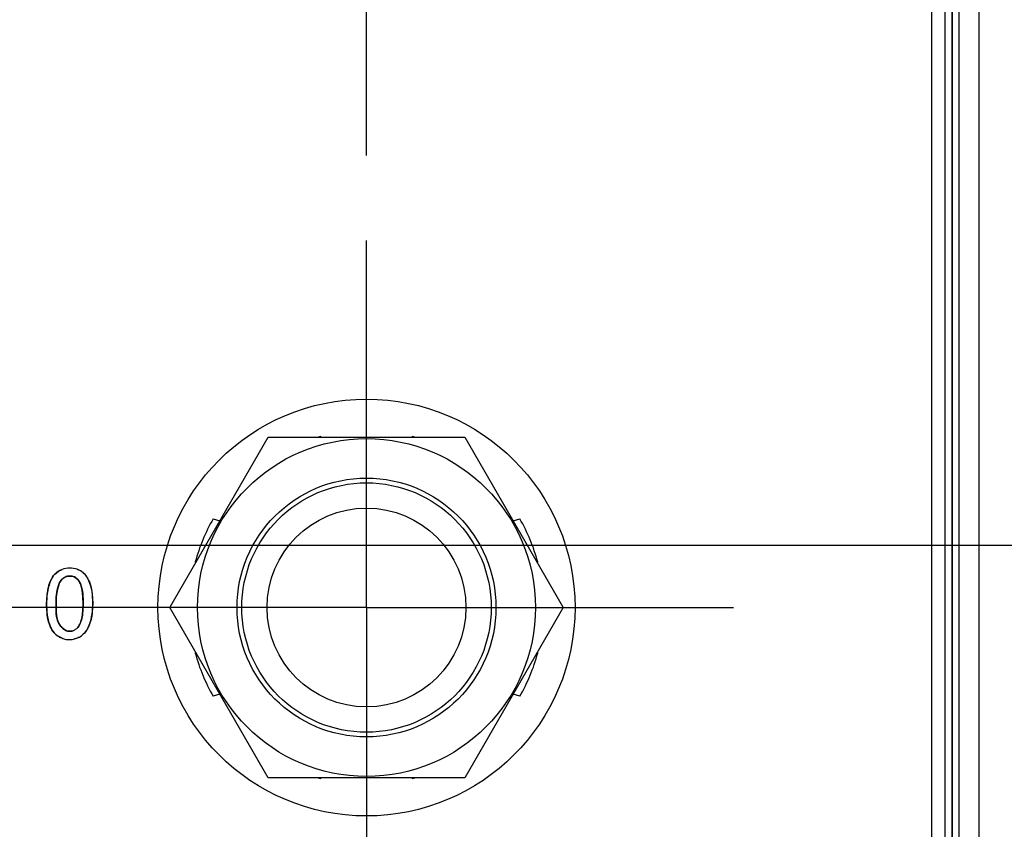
# Model space of a CAD drawing. Header units: inches. Extents: x 0 to 34, y 0 to 22.
# Tile 85 of 117: x 15.656 to 16.379, y 15.553 to 16.147. Entities that reach past the tile are written whole.
import ezdxf

# ---------------------------------------------------------------- set-up
doc = ezdxf.new("R2010")
doc.units = ezdxf.units.IN
doc.header["$LTSCALE"] = 1.87
doc.header["$MEASUREMENT"] = 0
doc.linetypes.add('CENTER', pattern=[0.6, 0.375, -0.075, 0.075, -0.075])
doc.layers.get('0').update_dxf_attribs({"linetype": 'CONTINUOUS'})
for name, color, linetype in [('02___PRT_ALL_AXES', 7, 'CONTINUOUS'), ('DEFAULT_1', 7, 'CENTER'), ('DIMENSIONS', 7, 'CONTINUOUS')]:
    doc.layers.add(name, color=color, linetype=linetype)
doc.styles.get("Standard").update_dxf_attribs({"font": 'txt', "width": 0.8})
doc.dimstyles.new('DIMSTYLE_1', dxfattribs={"dimtxt": 0.125, "dimasz": 0.18, "dimexe": 0.125, "dimexo": 0.0625, "dimgap": 0.03125, "dimtad": 0, "dimtih": 1, "dimtoh": 1, "dimdsep": 46, "dimtxsty": 'STANDARD', "dimblk": '_FILLED', "dimblk1": '_FILLED', "dimblk2": '_FILLED', "dimcen": 0.09, "dimazin": 2, "dimtp": 0.001, "dimtm": 0.001, "dimtfac": 1, "dimtofl": 0, "dimtmove": 0, "dimatfit": 3, "dimldrblk": '_FILLED', "dimfxl": 1, "dimtolj": 1, "dimarcsym": 0})

# ---------------------------------------------------------------- blocks, each defined once
blk = doc.blocks.new('*D12')
at = {"layer": 'DIMENSIONS', "color": 2, "linetype": 'CONTINUOUS'}
blk.add_line((16.90316, 15.76149), (14.57443, 15.76149), dxfattribs=at)
at = {"layer": 'DIMENSIONS', "color": 2, "linetype": 'CONTINUOUS', "insert": (14.51193, 15.82399), "char_height": 0.125, "width": 1.325, "attachment_point": 3, "rotation": 360, "line_spacing_factor": 0.9}
blk.add_mtext('41.46{\\ftxt.shx;\\W1.000000;\\H0.125000; }[1.632]', dxfattribs=at)
blk = doc.blocks.new('_FILLED')
at = {"color": 0, "linetype": 'BYBLOCK'}
blk.add_solid([(0, 0), (-1, 0.1736), (-1, -0.1736)], dxfattribs=at)
blk = doc.blocks.new('*D16')
at = {"layer": 'DIMENSIONS', "color": 2, "linetype": 'CONTINUOUS'}
blk.add_line((15.91096, 16.04775), (15.91096, 18.27019), dxfattribs=at)
at = {"layer": 'DIMENSIONS', "color": 2, "linetype": 'CONTINUOUS', "insert": (15.84846, 18.33269), "char_height": 0.125, "width": 1.225, "attachment_point": 1, "rotation": 90, "line_spacing_factor": 0.9}
blk.add_mtext('16.49{\\ftxt.shx;\\W1.000000;\\H0.125000; }[.649]', dxfattribs=at)
blk = doc.blocks.new('*D18')
at = {"layer": 'DIMENSIONS', "color": 2, "linetype": 'CONTINUOUS'}
blk.add_line((19.21156, 15.92143), (19.21156, 18.27019), dxfattribs=at)
at = {"layer": 'DIMENSIONS', "color": 2, "linetype": 'CONTINUOUS', "insert": (19.14906, 18.33269), "char_height": 0.125, "width": 1.425, "attachment_point": 1, "rotation": 90, "line_spacing_factor": 0.9}
blk.add_mtext('100.32{\\ftxt.shx;\\W1.000000;\\H0.125000; }[3.950]', dxfattribs=at)
blk = doc.blocks.new('*D19')
at = {"layer": 'DIMENSIONS', "color": 2, "linetype": 'CONTINUOUS'}
blk.add_line((21.07156, 15.92143), (21.07156, 18.27019), dxfattribs=at)
at = {"layer": 'DIMENSIONS', "color": 2, "linetype": 'CONTINUOUS', "insert": (21.00906, 18.33269), "char_height": 0.125, "width": 1.425, "attachment_point": 1, "rotation": 90, "line_spacing_factor": 0.9}
blk.add_mtext('147.56{\\ftxt.shx;\\W1.000000;\\H0.125000; }[5.810]', dxfattribs=at)
blk = doc.blocks.new('*D20')
at = {"layer": 'DIMENSIONS', "color": 2, "linetype": 'CONTINUOUS'}
blk.add_line((22.27556, 14.16618), (22.27556, 13.42672), dxfattribs=at)
at = {"layer": 'DIMENSIONS', "color": 2, "linetype": 'CONTINUOUS', "insert": (22.21306, 13.36422), "char_height": 0.125, "width": 1.425, "attachment_point": 3, "rotation": 90, "line_spacing_factor": 0.9}
blk.add_mtext('178.15{\\ftxt.shx;\\W1.000000;\\H0.125000; }[7.014]', dxfattribs=at)

msp = doc.modelspace()

# ---------------------------------------------------------------- linework, layer by layer
at = {"color": 7, "linetype": 'CONTINUOUS'}
for p, q in [((16.33542, 17.46688), (16.33542, 14.23003)), ((16.34034, 17.46688), (16.34034, 14.23003)), ((16.34068, 17.46688), (16.34068, 14.23003)), ((16.3456, 17.46688), (16.3456, 14.23003)), ((16.36045, 14.22856), (16.36045, 17.46835)), ((15.76662, 15.71592), (15.83879, 15.84092)), ((15.83879, 15.84092), (15.98312, 15.84092)), ((15.87746, 15.84152), (15.87778, 15.84092)), ((15.94413, 15.84092), (15.94446, 15.84152)), ((15.98312, 15.84092), (16.05529, 15.71592)), ((15.79845, 15.78105), (15.80335, 15.77953)), ((16.01857, 15.77953), (16.02346, 15.78105)), ((15.78582, 15.74917), (15.78535, 15.74942)), ((15.83879, 15.59092), (15.76662, 15.71592)), ((16.05529, 15.71592), (15.98312, 15.59092)), ((15.78535, 15.68242), (15.78582, 15.68266)), ((15.80335, 15.6523), (15.79845, 15.65078)), ((16.02346, 15.65078), (16.01857, 15.6523)), ((15.98312, 15.59092), (15.83879, 15.59092)), ((15.87778, 15.59092), (15.87746, 15.59031)), ((15.94446, 15.59031), (15.94413, 15.59092))]:
    msp.add_line(p, q, dxfattribs=at)
at = {"color": 40, "linetype": 'CONTINUOUS'}
for p, q in [((15.68504, 15.74267), (15.68756, 15.74389)), ((15.69869, 15.74399), (15.70128, 15.7428)), ((15.68314, 15.74124), (15.68504, 15.74267)), ((15.68394, 15.7284), (15.68337, 15.72363)), ((15.6851, 15.73263), (15.68394, 15.7284)), ((15.70291, 15.72379), (15.70239, 15.72856)), ((15.67624, 15.71807), (15.67658, 15.72523)), ((15.68337, 15.72363), (15.68324, 15.71843)), ((15.70299, 15.71857), (15.70291, 15.72379)), ((15.70974, 15.72607), (15.71007, 15.71923)), ((15.67653, 15.71174), (15.67624, 15.71807)), ((15.68324, 15.71843), (15.68324, 15.71327)), ((15.70285, 15.71348), (15.70299, 15.71857)), ((15.71007, 15.71923), (15.70975, 15.71229)), ((15.70104, 15.70468), (15.70224, 15.70882)), ((15.70224, 15.70882), (15.70285, 15.71348)), ((15.6876, 15.69337), (15.68479, 15.69484)), ((15.69308, 15.69846), (15.69479, 15.69865))]:
    msp.add_line(p, q, dxfattribs=at)
at = {"color": 7, "linetype": 'CONTINUOUS'}
for radius in [0.124, 0.095]:
    msp.add_circle((15.91096, 15.71592), radius, dxfattribs=at)
for start, end in [(104.93318, 105.77503), (74.225, 75.06682), (149.93318, 165.06682), (14.93318, 30.06682), (194.93318, 210.06682), (329.93318, 345.06682), (254.16895, 255.06682), (284.93318, 285.83115)]:
    msp.add_arc((15.91096, 15.71592), 0.13, start, end, dxfattribs=at)
at = {"color": 40, "linetype": 'CONTINUOUS'}
for centre, radius, start, end in [((15.69509, 15.73237), 0.01213, 48.6781, 59.28811), ((15.69365, 15.70806), 0.01591, 227.4106, 236.15601), ((15.693, 15.70805), 0.01564, 270.03067, 284.06329), ((15.69294, 15.70677), 0.00832, 282.82869, 293.95668), ((15.69375, 15.70606), 0.01351, 298.50759, 304.33225), ((15.69349, 15.70645), 0.01398, 304.33667, 313.28105)]:
    msp.add_arc(centre, radius, start, end, dxfattribs=at)
at = {"color": 7, "linetype": 'CONTINUOUS'}
for points, knots in [([(15.68755, 15.74389), (15.68617, 15.74337), (15.68215, 15.74118), (15.67689, 15.73218), (15.67624, 15.72354), (15.67624, 15.71807)], [0, 0, 0, 0, 0.144913, 0.448188, 1, 1, 1, 1]), ([(15.71007, 15.71923), (15.71007, 15.72478), (15.7094, 15.73339), (15.70366, 15.74171), (15.69993, 15.74356), (15.69868, 15.74399)], [0, 0, 0, 0, 0.576338, 0.865644, 1, 1, 1, 1]), ([(15.68324, 15.71843), (15.68324, 15.72304), (15.68345, 15.72967), (15.68733, 15.7376), (15.69135, 15.73906), (15.69322, 15.73906)], [0, 0, 0, 0, 0.546687, 0.77709, 1, 1, 1, 1]), ([(15.69322, 15.73906), (15.69488, 15.73906), (15.69847, 15.73804), (15.70297, 15.73047), (15.70299, 15.72355), (15.70299, 15.71857)], [0, 0, 0, 0, 0.198863, 0.404873, 1, 1, 1, 1]), ([(15.67624, 15.71807), (15.67624, 15.71321), (15.67673, 15.70714), (15.67906, 15.70171), (15.67952, 15.70079)], [0, 0, 0, 0, 0.825102, 1, 1, 1, 1]), ([(15.69308, 15.69846), (15.68985, 15.69846), (15.68261, 15.70532), (15.68324, 15.71365), (15.68324, 15.71843)], [0, 0, 0, 0, 0.403352, 1, 1, 1, 1]), ([(15.70299, 15.71857), (15.70299, 15.71405), (15.70272, 15.70799), (15.70006, 15.70239), (15.69914, 15.70128)], [0, 0, 0, 0, 0.758212, 1, 1, 1, 1]), ([(15.70307, 15.69627), (15.70704, 15.69999), (15.7098, 15.70855), (15.71007, 15.71655), (15.71007, 15.71923)], [0, 0, 0, 0, 0.669699, 1, 1, 1, 1]), ([(15.69914, 15.70128), (15.69885, 15.70094), (15.69803, 15.7001), (15.697, 15.69946), (15.69631, 15.69916)], [0, 0, 0, 0, 0.380535, 1, 1, 1, 1]), ([(15.6876, 15.69337), (15.68786, 15.69327), (15.68961, 15.69264), (15.69145, 15.69241), (15.69301, 15.69241)], [0, 0, 0, 0, 0.147124, 1, 1, 1, 1]), ([(15.70021, 15.69419), (15.70024, 15.69421), (15.70128, 15.69478), (15.70224, 15.69549), (15.70307, 15.69627)], [0, 0, 0, 0, 0.032229, 1, 1, 1, 1])]:
    msp.add_open_spline(points, degree=3, knots=knots, dxfattribs=at)
for points in [[(15.69315, 15.7449), (15.69128, 15.7449), (15.68935, 15.74456), (15.68755, 15.74389)], [(15.69868, 15.74399), (15.6969, 15.74461), (15.695, 15.7449), (15.69315, 15.7449)], [(15.67952, 15.70079), (15.68113, 15.69752), (15.68415, 15.69471), (15.6876, 15.69337)], [(15.69301, 15.69241), (15.69548, 15.69241), (15.69802, 15.69301), (15.70021, 15.69419)], [(15.69631, 15.69916), (15.69529, 15.6987), (15.69417, 15.69846), (15.69308, 15.69846)]]:
    msp.add_open_spline(points, degree=3, dxfattribs=at)
at = {"color": 40, "linetype": 'CONTINUOUS'}
for points in [[(15.69868, 15.74399), (15.69868, 15.74399), (15.69869, 15.74399), (15.69869, 15.74399)], [(15.67998, 15.7371), (15.68082, 15.73865), (15.68186, 15.74007), (15.68314, 15.74124)], [(15.687, 15.73613), (15.68617, 15.73511), (15.68557, 15.73389), (15.6851, 15.73263)], [(15.69322, 15.73906), (15.69209, 15.73906), (15.69093, 15.7388), (15.68987, 15.73833)], [(15.69661, 15.73836), (15.69555, 15.73883), (15.69436, 15.73906), (15.69322, 15.73906)], [(15.7031, 15.74148), (15.70438, 15.74035), (15.70544, 15.73897), (15.70631, 15.73748)], [(15.67658, 15.72523), (15.67681, 15.72739), (15.67719, 15.72953), (15.67779, 15.73162)], [(15.70239, 15.72856), (15.70213, 15.72999), (15.70176, 15.73139), (15.70123, 15.73275)], [(15.70854, 15.73225), (15.70914, 15.73024), (15.70951, 15.72817), (15.70974, 15.72607)], [(15.67758, 15.7059), (15.67707, 15.70781), (15.67674, 15.70977), (15.67653, 15.71174)], [(15.68324, 15.71327), (15.68329, 15.71169), (15.68341, 15.71012), (15.68373, 15.70858)], [(15.68373, 15.70858), (15.68401, 15.7072), (15.68446, 15.70584), (15.68513, 15.70453)], [(15.68288, 15.69635), (15.68149, 15.69763), (15.68032, 15.69915), (15.67952, 15.70079)], [(15.68746, 15.70125), (15.68829, 15.70038), (15.68923, 15.69965), (15.69025, 15.69915)], [(15.69914, 15.70129), (15.69996, 15.70228), (15.70056, 15.70346), (15.70104, 15.70468)], [(15.69914, 15.70128), (15.69914, 15.70128), (15.69914, 15.70129), (15.69914, 15.70129)], [(15.70626, 15.70039), (15.7054, 15.69886), (15.70434, 15.69746), (15.70307, 15.69627)], [(15.70852, 15.70587), (15.70797, 15.70395), (15.70723, 15.70209), (15.70626, 15.70039)], [(15.69025, 15.69915), (15.69115, 15.69871), (15.6921, 15.69846), (15.69308, 15.69846)], [(15.7002, 15.69419), (15.69913, 15.69361), (15.69798, 15.69317), (15.6968, 15.69288)]]:
    msp.add_open_spline(points, degree=3, dxfattribs=at)
for points, knots in [([(15.67779, 15.73162), (15.67804, 15.73252), (15.67866, 15.73439), (15.67949, 15.7362), (15.67998, 15.7371)], [0, 0, 0, 0, 0.478707, 1, 1, 1, 1]), ([(15.68987, 15.73833), (15.68917, 15.73801), (15.68811, 15.73735), (15.68728, 15.73648), (15.687, 15.73613)], [0, 0, 0, 0, 0.621068, 1, 1, 1, 1]), ([(15.69934, 15.73622), (15.69894, 15.73673), (15.69812, 15.73756), (15.6971, 15.73814), (15.69661, 15.73836)], [0, 0, 0, 0, 0.549579, 1, 1, 1, 1]), ([(15.70123, 15.73275), (15.70115, 15.73295), (15.70065, 15.73418), (15.70002, 15.73537), (15.69934, 15.73622)], [0, 0, 0, 0, 0.166182, 1, 1, 1, 1]), ([(15.70631, 15.73748), (15.70666, 15.73687), (15.70754, 15.73517), (15.70819, 15.7334), (15.70854, 15.73225)], [0, 0, 0, 0, 0.364989, 1, 1, 1, 1]), ([(15.70975, 15.71229), (15.70971, 15.71193), (15.70946, 15.7098), (15.70903, 15.70762), (15.70852, 15.70587)], [0, 0, 0, 0, 0.169342, 1, 1, 1, 1]), ([(15.67952, 15.70079), (15.67906, 15.70171), (15.67834, 15.70339), (15.67779, 15.70514), (15.67758, 15.7059)], [0, 0, 0, 0, 0.564652, 1, 1, 1, 1]), ([(15.68513, 15.70453), (15.68518, 15.70443), (15.6858, 15.70327), (15.6866, 15.70214), (15.68746, 15.70125)], [0, 0, 0, 0, 0.085358, 1, 1, 1, 1])]:
    msp.add_open_spline(points, degree=3, knots=knots, dxfattribs=at)
at = {"layer": '02___PRT_ALL_AXES', "color": 7, "linetype": 'CONTINUOUS'}
for p, q in [((16.3258, 14.23385), (16.3258, 17.46432)), ((16.03657, 15.74942), (16.0361, 15.74917)), ((16.0361, 15.68266), (16.03657, 15.68242))]:
    msp.add_line(p, q, dxfattribs=at)
for radius in [0.153, 0.09154, 0.073]:
    msp.add_circle((15.91096, 15.71592), radius, dxfattribs=at)
at = {"layer": 'DEFAULT_1', "color": 7, "linetype": 'CENTER'}
for q in [(15.91096, 15.98525), (15.64162, 15.71592), (15.91096, 15.44658), (16.18029, 15.71592)]:
    msp.add_line((15.91096, 15.71592), q, dxfattribs=at)

# ---------------------------------------------------------------- dimensions: what is measured, and where the dimension line sits
at = {"layer": 'DIMENSIONS', "color": 2, "linetype": 'CONTINUOUS'}
for feature_location, offset, dtype, origin, picture, middle in [((19.21156, 15.92143), (0, 2.34876), 1, (15.26193, 15.85893), '*D18', (19.21156, 19.04519)), ((21.07156, 15.92143), (0, 2.34876), 1, (15.26193, 15.85893), '*D19', (21.07156, 19.04519)), ((15.91096, 16.04775), (0, 2.22244), 1, (15.26193, 17.46775), '*D16', (15.91096, 18.94519)), ((22.27556, 14.16618), (0, -0.73947), 1, (15.26193, 17.46823), '*D20', (22.27556, 12.65172)), ((16.90316, 15.76149), (-2.32874, 0), 0, (16.96566, 14.12916), '*D12', (13.84943, 15.76149))]:
    dim = msp.add_ordinate_dim(feature_location=feature_location, offset=offset, dtype=dtype, origin=origin, dimstyle='DIMSTYLE_1', dxfattribs=at)
    dim.commit()
    dim.dimension.update_dxf_attribs({"geometry": picture, "text_midpoint": middle})

doc.saveas('drawing.dxf')
